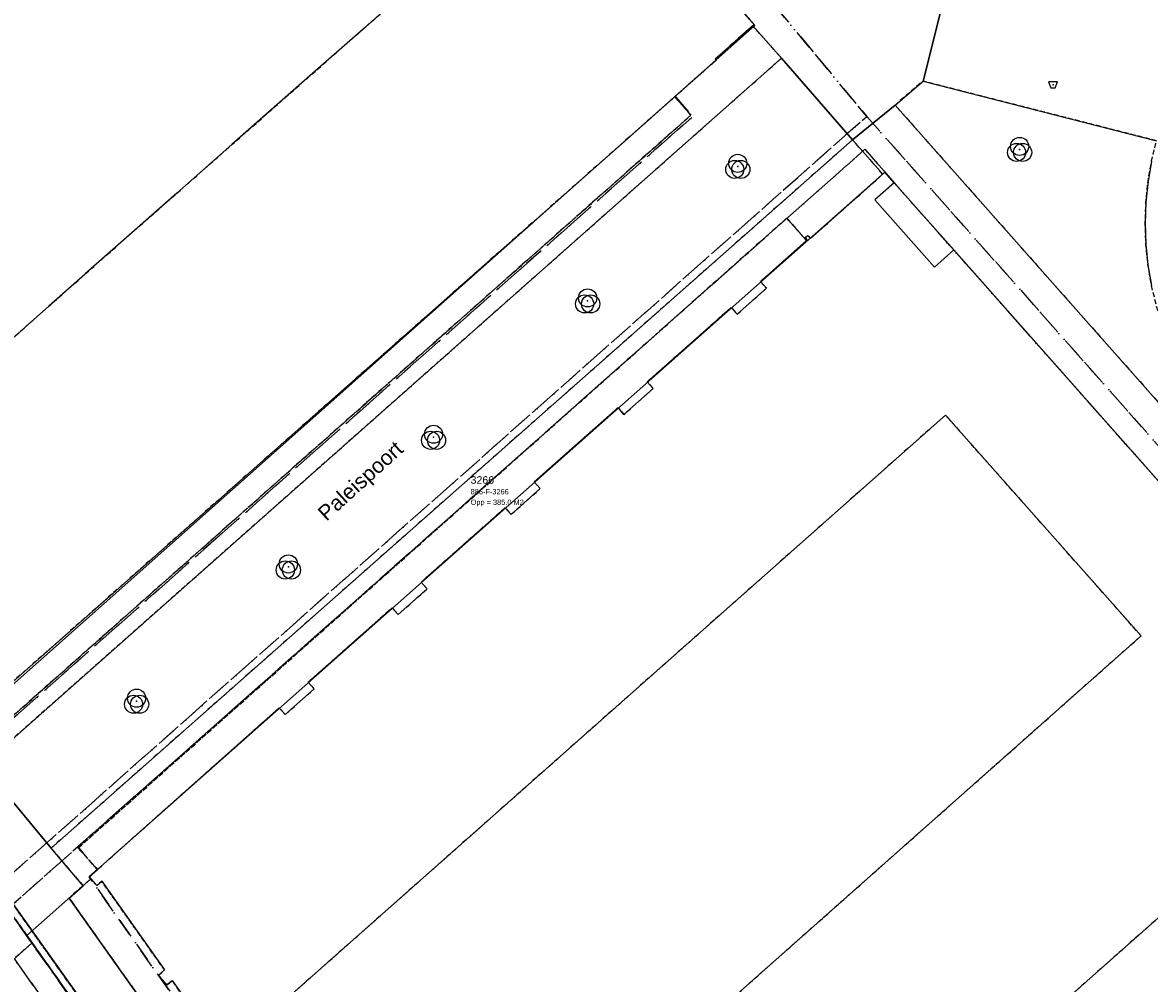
# Model space of a CAD drawing. Header units: millimetres. Extents: x 147731170 to 148246816, y 410327848 to 410827848.
# Tile 74 of 79: x 148113212 to 148187862, y 410647794 to 410711421. Entities that reach past the tile are written whole.
import ezdxf
from ezdxf.enums import TextEntityAlignment as Align

# ---------------------------------------------------------------- set-up
doc = ezdxf.new("R2010")
doc.units = ezdxf.units.MM
doc.header["$LTSCALE"] = 100
doc.linetypes.add('BORDER', pattern=[44.45, 12.7, -6.35, 12.7, -6.35, 0, -6.35])
doc.linetypes.add('HIDDEN2', pattern=[4.7625, 3.175, -1.5875])
for name, color, linetype in [('ADRES_STRAATNAAM', 7, 'Continuous'), ('BAK', 14, 'Continuous'), ('BEGROEIDTERREINDEEL', 3, 'HIDDEN2'), ('KADASTRALE_CODE', 7, 'Continuous'), ('KADASTRALE_OPPERVLAK', 7, 'Continuous'), ('ONBEGROEIDTERREINDEEL', 15, 'HIDDEN2'), ('PAND', 240, 'Continuous'), ('PERCEEL', 210, 'BORDER'), ('PERCEELNUMMER', 7, 'Continuous'), ('SCHEIDING', 14, 'HIDDEN2'), ('VEGETATIEOBJECT', 92, 'Continuous'), ('WEGDEEL', 8, 'Continuous')]:
    doc.layers.add(name, color=color, linetype=linetype)
doc.styles.get("Standard").update_dxf_attribs({"font": 'arial.ttf'})

# ---------------------------------------------------------------- blocks, each defined once
blk = doc.blocks.new('BAK')
at = {"flags": 128}
blk.add_lwpolyline([(-150, -200), (150, -200), (300, 200), (-300, 200), (-150, -200)], dxfattribs=at)
blk.add_point((0, 0))
blk = doc.blocks.new('VEGETATIEOBJECT')
for centre in [(0, 200), (-200, -200), (200, -200)]:
    blk.add_circle(centre, 600)
blk.add_point((0, 0))

msp = doc.modelspace()

# ---------------------------------------------------------------- linework, layer by layer
at = {"layer": 'BEGROEIDTERREINDEEL', "flags": 128}
for points in [[(148110556, 410662232), (148163492, 410709068), (148161578, 410711209), (148159109, 410709019), (148159168, 410708943), (148156417, 410706498), (148157488, 410705286), (148110587, 410663742), (148109392, 410664969), (148109472, 410665046), (148109352, 410665169), (148108600, 410664437), (148110556, 410662232)], [(148188322, 410703596), (148172863, 410707539), (148171008, 410705955), (148191858, 410682429), (148193447, 410683785), (148192972, 410684299), (148192072, 410685347), (148191245, 410686453), (148190494, 410687613), (148189824, 410688821), (148189236, 410690071), (148188734, 410691358), (148188321, 410692676), (148187997, 410694019), (148187765, 410695381), (148187625, 410696756), (148187579, 410698136), (148187626, 410699517), (148187766, 410700891), (148187998, 410702253), (148188322, 410703596)], [(148168200, 410703657), (148115099, 410656746), (148117219, 410654266), (148117732, 410654720), (148117619, 410654847), (148118168, 410655335), (148116897, 410656764), (148163837, 410698463), (148165148, 410696984), (148165190, 410697022), (148165063, 410697164), (148165226, 410697309), (148165399, 410697114), (148169730, 410700963), (148170198, 410701379), (148168200, 410703657)], [(148122214, 410648333), (148122620, 410648696), (148118456, 410654559), (148118128, 410654269), (148118015, 410654401), (148117732, 410654720), (148117219, 410654266), (148116295, 410653447), (148127777, 410637259), (148128320, 410637725), (148129428, 410638677), (148126408, 410642965), (148126247, 410642822), (148125834, 410643297), (148125755, 410643388), (148126147, 410643729), (148123121, 410647991), (148122786, 410647692), (148122680, 410647811), (148122298, 410648239), (148122214, 410648333)], [(148113840, 410650490), (148113500, 410650971), (148112145, 410652846), (148109565, 410650626), (148109538, 410650603), (148111507, 410648419), (148113840, 410650490)]]:
    msp.add_lwpolyline(points, dxfattribs=at)
at = {"layer": 'ONBEGROEIDTERREINDEEL', "flags": 128}
for points in [[(148094184, 410681119), (148097827, 410677385), (148099208, 410678621), (148099165, 410678671), (148111309, 410689415), (148114954, 410692639), (148117357, 410694765), (148117369, 410694776), (148121011, 410697985), (148123443, 410700128), (148127084, 410703336), (148129513, 410705477), (148133155, 410708686), (148135921, 410711124), (148137582, 410712587), (148138257, 410713182), (148135175, 410716629), (148134515, 410716045), (148132846, 410714569), (148130491, 410712486), (148126300, 410717101), (148124563, 410715563), (148123118, 410714285), (148123053, 410714359), (148118942, 410718996), (148117202, 410717456), (148110621, 410711633), (148107014, 410708442), (148101536, 410703595), (148097910, 410700386), (148086272, 410690089), (148086218, 410690136), (148085772, 410689739), (148089144, 410686284), (148094184, 410681119)], [(148109392, 410664969), (148110587, 410663742), (148157488, 410705286), (148156417, 410706498), (148156120, 410706234), (148153474, 410703898), (148147005, 410698186), (148144388, 410695875), (148137897, 410690144), (148135270, 410687825), (148128786, 410682099), (148126187, 410679805), (148110102, 410665603), (148110074, 410665632), (148109472, 410665046), (148109392, 410664969)], [(148163837, 410698463), (148116897, 410656764), (148118168, 410655335), (148129637, 410665534), (148130220, 410666052), (148130618, 410665603), (148132539, 410667304), (148132141, 410667753), (148132725, 410668270), (148137103, 410672148), (148137687, 410672665), (148138085, 410672215), (148140014, 410673924), (148139616, 410674373), (148140200, 410674890), (148144593, 410678781), (148145177, 410679298), (148145575, 410678849), (148147505, 410680558), (148147107, 410681007), (148147691, 410681524), (148152073, 410685405), (148152657, 410685922), (148153054, 410685473), (148154995, 410687191), (148154597, 410687640), (148155181, 410688157), (148159565, 410692040), (148160149, 410692557), (148160547, 410692108), (148162484, 410693824), (148162086, 410694273), (148162670, 410694790), (148165058, 410696905), (148165148, 410696984), (148163837, 410698463)], [(148187305, 410670812), (148174356, 410685429), (148126408, 410642965), (148129428, 410638677), (148133856, 410632388), (148137740, 410626871), (148187305, 410670812)], [(148173004, 410600466), (148182075, 410597439), (148188154, 410605744), (148187645, 410606116), (148187540, 410606192), (148187798, 410606536), (148181750, 410610952), (148181493, 410610599), (148181391, 410610676), (148180889, 410611056), (148207870, 410647802), (148197137, 410659842), (148146187, 410614682), (148150264, 410609059), (148155062, 410602439), (148164712, 410589128), (148165039, 410589581), (148173004, 410600466)], [(148203909, 410531275), (148200856, 410535552), (148195543, 410542995), (148199084, 410545596), (148197385, 410551121), (148196482, 410554057), (148194084, 410561853), (148186011, 410559370), (148185884, 410559492), (148185474, 410559198), (148184496, 410558495), (148181504, 410562697), (148176123, 410570254), (148177540, 410571218), (148192457, 410567101), (148187655, 410582750), (148181176, 410584413), (148174578, 410575480), (148166657, 410576811), (148148904, 410601866), (148142014, 410611592), (148130225, 410628230), (148110789, 410655563), (148110720, 410655502), (148107303, 410652482), (148107552, 410652197), (148108874, 410650689), (148108373, 410650256), (148107033, 410649097), (148107366, 410648724), (148109538, 410650603), (148109565, 410650626), (148112145, 410652846), (148113500, 410650971), (148113840, 410650490), (148114053, 410650190), (148119294, 410642793), (148141606, 410611303), (148148496, 410601577), (148166369, 410576352), (148174149, 410575045), (148176655, 410571541), (148176771, 410571378), (148175451, 410570439), (148175348, 410570366), (148181048, 410562372), (148184365, 410557720), (148185798, 410558742), (148196155, 410544167), (148194729, 410543143), (148200397, 410535223), (148203780, 410530496), (148205203, 410531514), (148213267, 410520220), (148215650, 410521746), (148223560, 410526810), (148225616, 410531780), (148210252, 410535709), (148204886, 410531958), (148203909, 410531275)]]:
    msp.add_lwpolyline(points, dxfattribs=at)
at = {"layer": 'PAND', "flags": 128}
for points in [[(148105543, 410661365), (148161724, 410711230), (148155770, 410717951), (148055804, 410743866), (148049026, 410727983), (148050218, 410726632), (148047022, 410723771), (148041756, 410719195), (148066106, 410700811), (148105543, 410661365)], [(148110102, 410665603), (148126187, 410679805), (148128786, 410682099), (148135270, 410687825), (148137897, 410690144), (148144388, 410695875), (148147005, 410698186), (148153474, 410703898), (148156120, 410706234), (148159168, 410708943), (148159109, 410709019), (148161670, 410711291), (148155791, 410717935), (148155770, 410717951), (148146400, 410720363), (148145981, 410719993), (148144980, 410719107), (148144808, 410718955), (148141258, 410715827)], [(148141258, 410715827), (148137582, 410712587), (148135921, 410711124), (148133155, 410708686), (148129513, 410705477), (148127084, 410703336), (148123443, 410700128), (148121011, 410697985), (148117369, 410694776), (148117357, 410694765), (148114954, 410692639), (148111309, 410689415)], [(148184590, 410600936), (148218446, 410647100), (148218490, 410647160), (148170343, 410701508), (148117619, 410654847), (148117732, 410654720), (148113500, 410650971), (148158710, 410587163), (148166369, 410576352), (148166440, 410576340), (148170013, 410581202), (148171018, 410582555), (148171085, 410582521), (148184590, 410600936)], [(148170343, 410701508), (148169730, 410700963), (148165399, 410697114), (148165226, 410697309), (148165063, 410697164), (148165190, 410697022), (148165148, 410696984), (148162086, 410694273), (148162484, 410693824), (148160547, 410692108), (148160149, 410692557), (148154597, 410687640), (148154995, 410687191), (148153054, 410685473), (148152657, 410685922), (148147107, 410681007), (148147505, 410680558), (148145575, 410678849), (148145177, 410679298), (148139616, 410674373), (148140014, 410673924), (148138085, 410672215), (148137687, 410672665), (148132141, 410667753), (148132539, 410667304), (148130618, 410665603), (148130220, 410666052), (148127619, 410663739), (148117980, 410655168), (148117619, 410654847), (148117732, 410654720), (148118015, 410654401), (148118128, 410654269), (148118456, 410654559), (148122620, 410648696), (148122214, 410648333), (148122298, 410648239), (148122680, 410647811), (148122786, 410647692), (148123121, 410647991), (148126147, 410643729)], [(148218041, 410647673), (148214901, 410651211), (148197606, 410670733), (148193693, 410675150), (148191220, 410677940), (148174893, 410696361), (148170949, 410700815), (148170343, 410701508)], [(148126247, 410642822), (148174356, 410685429), (148187305, 410670812), (148137561, 410626712)], [(148146187, 410614682), (148197137, 410659842), (148207870, 410647802), (148180889, 410611056)]]:
    msp.add_lwpolyline(points, dxfattribs=at)
at = {"layer": 'PERCEEL', "flags": 128}
for points in [[(148062555, 410749784), (148061325, 410746911), (148153969, 410723437), (148169135, 410705209), (148192340, 410679015), (148204312, 410665501), (148219466, 410648395), (148218499, 410647166), (148221994, 410642954), (148225833, 410638330), (148228657, 410635142), (148231816, 410631598), (148231816, 410531231), (148226275, 410524969), (148223723, 410527286), (148223539, 410526841), (148213294, 410520429), (148205239, 410531727), (148203799, 410530740), (148194962, 410543131), (148196387, 410544142), (148186392, 410558246), (148183890, 410556241), (148180765, 410559458), (148168654, 410546537), (148160825, 410538289), (148151552, 410532743), (148148144, 410530628), (148184439, 410487469), (148181773, 410485811), (148175103, 410482040), (148164839, 410476267), (148183176, 410458411), (148197978, 410443997), (148231816, 410426152), (148231816, 410708721), (148222405, 410711172), (148222292, 410710734), (148219708, 410711402), (148202942, 410715738), (148202249, 410715917), (148202299, 410716111), (148202309, 410716149), (148223966, 410799600), (148214971, 410801929), (148195933, 410729100), (148179146, 410733414), (148186390, 410761106), (148167640, 410766107), (148173713, 410789706), (148192546, 410784924), (148197661, 410805222), (148197946, 410806336), (148166569, 410814459), (148161554, 410815757), (148157304, 410816857), (148159783, 410826186), (148160225, 410827848), (148096050, 410827848), (148067953, 410762416), (148066439, 410758860), (148062555, 410749784)], [(147731816, 410557429), (147739184, 410550715), (147743608, 410546683), (147745553, 410544911), (147806057, 410489776), (147820962, 410476194), (147833761, 410473437), (147864868, 410470702), (147887042, 410468695), (147889280, 410468722), (147889180, 410468781), (147885967, 410470779), (147882797, 410472842), (147879670, 410474971), (147876587, 410477165), (147873551, 410479422), (147870563, 410481741), (147861137, 410489234), (147858302, 410491565), (147855515, 410493954), (147852779, 410496400), (147850093, 410498901), (147847459, 410501457), (147844878, 410504067), (147833540, 410515379), (147830656, 410518158), (147827732, 410520895), (147824767, 410523588), (147817362, 410530327), (147814444, 410533072), (147811572, 410535866), (147808748, 410538709), (147805973, 410541599), (147803247, 410544535), (147790647, 410558339), (147783252, 410566441), (147816591, 410595343), (147818011, 410599033), (147851533, 410627456), (147853137, 410630098), (147865327, 410639289), (147865338, 410639297), (147864837, 410639948), (147864802, 410639993), (147863794, 410641305), (147899558, 410668880), (147939554, 410699692), (147939580, 410699669), (147945395, 410704135), (147952550, 410709650), (147954726, 410709238), (147954762, 410709231), (147967817, 410706824), (147971413, 410706161), (147988277, 410703054), (147998437, 410701813), (147999144, 410701705), (148026887, 410671549), (148040397, 410656826), (148040469, 410656889), (148049034, 410647103), (148055826, 410639399), (148065960, 410627823), (148065932, 410627787), (148073607, 410619017), (148080915, 410610630), (148082093, 410611648), (148083234, 410612634), (148083288, 410612681), (148089815, 410605254), (148101146, 410592361), (148115356, 410576112), (148115204, 410575963), (148124565, 410565341), (148129740, 410559446), (148127296, 410557236), (148124443, 410554655), (148132486, 410545629), (148139507, 410537708), (148144184, 410532207), (148137438, 410525343), (148137928, 410524786), (148147143, 410529998), (148148144, 410530628), (148151552, 410532743), (148160825, 410538289), (148168654, 410546537), (148180765, 410559458), (148183890, 410556241), (148186392, 410558246), (148185863, 410558994), (148184412, 410557953), (148175571, 410570342), (148176980, 410571347), (148170049, 410581086), (148166704, 410576538), (148166459, 410576205), (148165491, 410574889), (148110157, 410652969), (148096074, 410646832), (148037169, 410709724), (148036507, 410710484), (148035143, 410711938), (148033699, 410713319), (148032209, 410714661), (148030677, 410715948), (148029086, 410717152), (148027446, 410718314), (148025768, 410719392), (148024024, 410720380), (148022261, 410721332), (148020471, 410722224), (148018659, 410723069), (147995875, 410733425), (147995417, 410733657), (147994976, 410733921), (147994931, 410733845), (147986316, 410737761), (147986362, 410737876), (147986784, 410737711), (147987228, 410737616), (147987681, 410737595), (147988131, 410737646), (147988568, 410737770), (147988978, 410737963), (147989352, 410738219), (147989680, 410738532), (147989953, 410738894), (147990164, 410739296), (147990873, 410741444), (147991480, 410744476), (147991708, 410745906), (147986823, 410747743), (147965231, 410752973), (147933523, 410759121), (147896410, 410766122), (147849186, 410775231), (147806992, 410783211), (147731816, 410797579), (147731816, 410557429)], [(148038062, 410711873), (148037169, 410709724), (148096074, 410646832), (148110157, 410652969), (148169135, 410705209), (148153969, 410723437), (148061325, 410746911), (148052878, 410746037), (148042050, 410720595), (148041913, 410720273), (148041457, 410719201), (148041725, 410719029), (148041490, 410718713), (148041150, 410718965), (148040596, 410718229), (148040687, 410718190), (148038062, 410711873)], [(148041802, 410719334), (148046900, 410723767), (148046976, 410723833), (148050212, 410726631), (148049020, 410727979), (148051583, 410734046), (148055776, 410743870), (148101086, 410732147), (148095332, 410727047), (148098363, 410723572), (148106460, 410730757), (148140993, 410721806), (148135212, 410716677), (148138251, 410713210), (148146377, 410720431), (148155816, 410717996), (148161682, 410711296), (148159120, 410709041), (148159178, 410708963), (148156451, 410706534), (148157619, 410705212), (148110729, 410663704), (148109317, 410665132), (148104974, 410661250), (148066190, 410700951), (148054990, 410709379), (148041802, 410719334)], [(148056337, 410717817), (148055670, 410717145), (148060775, 410713283), (148061033, 410713511), (148066989, 410708999), (148073874, 410701965), (148073633, 410701752), (148085569, 410689483), (148085841, 410689724), (148097808, 410677471), (148097525, 410677220), (148109317, 410665132), (148110729, 410663704), (148157619, 410705212), (148156451, 410706534), (148159178, 410708963), (148159120, 410709041), (148161682, 410711296), (148155816, 410717996), (148146377, 410720431), (148138251, 410713210), (148135212, 410716677), (148140993, 410721806), (148106460, 410730757), (148098363, 410723572), (148095332, 410727047), (148101086, 410732147), (148055776, 410743870), (148051583, 410734046), (148049020, 410727979), (148050212, 410726631), (148046976, 410723833), (148046900, 410723767), (148052139, 410719798), (148053188, 410720851), (148056337, 410717817)], [(148169012, 410703030), (148170949, 410700815), (148174893, 410696361), (148189031, 410680410), (148189105, 410680470), (148190598, 410678749), (148190551, 410678695), (148193693, 410675150), (148197606, 410670733), (148205503, 410661819), (148205585, 410661888), (148207064, 410660196), (148206998, 410660132), (148214901, 410651211), (148218041, 410647673), (148218499, 410647166), (148219466, 410648395), (148204312, 410665501), (148192340, 410679015), (148169135, 410705209), (148110157, 410652969), (148165491, 410574889), (148166459, 410576205), (148112226, 410652731), (148116865, 410656840), (148169012, 410703030)], [(148137836, 410626955), (148137561, 410626712), (148142170, 410620222), (148146149, 410614621), (148146385, 410614830), (148161182, 410593986), (148165851, 410590697), (148164211, 410588451), (148164858, 410587976), (148170908, 410583560), (148171512, 410583138), (148189853, 410608131), (148218499, 410647166), (148218041, 410647673), (148214901, 410651211), (148206998, 410660132), (148207064, 410660196), (148205585, 410661888), (148205503, 410661819), (148197606, 410670733), (148193693, 410675150), (148190551, 410678695), (148190598, 410678749), (148189105, 410680470), (148189031, 410680410), (148174893, 410696361), (148170949, 410700815), (148169012, 410703030), (148116865, 410656840), (148118179, 410655345), (148117619, 410654847), (148122214, 410648333), (148126194, 410642775), (148126422, 410642977), (148137836, 410626955)], [(148117619, 410654847), (148118179, 410655345), (148116865, 410656840), (148112226, 410652731), (148166459, 410576205), (148166704, 410576538), (148170049, 410581086), (148170028, 410581116), (148171466, 410583075), (148171512, 410583138), (148170908, 410583560), (148164858, 410587976), (148164211, 410588451), (148165851, 410590697), (148161182, 410593986), (148146385, 410614830), (148146149, 410614621), (148142170, 410620222), (148137561, 410626712), (148137836, 410626955), (148126422, 410642977), (148126194, 410642775), (148122214, 410648333), (148117619, 410654847)]]:
    msp.add_lwpolyline(points, dxfattribs=at)
at = {"layer": 'SCHEIDING', "flags": 128}
for points in [[(148156417, 410706498), (148157488, 410705286), (148110587, 410663742)], [(148163837, 410698463), (148116897, 410656764)], [(148163837, 410698463), (148165148, 410696984)], [(148118168, 410655335), (148116897, 410656764)], [(148130225, 410628230), (148110789, 410655563)], [(148117732, 410654720), (148117219, 410654266)], [(148117219, 410654266), (148116295, 410653447)], [(148116295, 410653447), (148127777, 410637259)], [(148112145, 410652846), (148113500, 410650971)], [(148113500, 410650971), (148113840, 410650490)], [(148113840, 410650490), (148114053, 410650190)], [(148114053, 410650190), (148119294, 410642793)]]:
    msp.add_lwpolyline(points, dxfattribs=at)
at = {"layer": 'WEGDEEL', "flags": 128}
for points in [[(148191197, 410760049), (148186750, 410761186), (148180308, 410736332), (148176284, 410720804), (148176229, 410720817), (148176120, 410720433), (148176011, 410720053), (148172863, 410707539), (148188322, 410703596)], [(148172863, 410707539), (148176011, 410720053), (148173398, 410720742), (148167288, 410722292), (148072158, 410746872), (148069684, 410747512), (148055401, 410751178), (148053700, 410744393), (148055804, 410743866), (148101061, 410732094), (148106469, 410730721), (148140984, 410721766), (148146400, 410720363), (148155770, 410717951), (148155791, 410717935), (148161670, 410711291), (148161578, 410711209), (148163492, 410709068), (148168200, 410703657), (148171008, 410705955), (148172863, 410707539)], [(148163492, 410709068), (148110556, 410662232), (148115099, 410656746), (148168200, 410703657), (148163492, 410709068)], [(148191858, 410682429), (148171008, 410705955), (148168200, 410703657), (148170198, 410701379), (148170343, 410701508), (148170949, 410700815), (148169663, 410699684), (148173629, 410695234), (148174893, 410696361), (148191220, 410677940)], [(148187998, 410702253), (148187766, 410700891), (148187626, 410699517), (148187579, 410698136), (148187625, 410696756), (148187765, 410695381), (148187997, 410694019)], [(148127777, 410637259), (148116295, 410653447), (148117219, 410654266), (148115099, 410656746), (148110556, 410662232)], [(148110789, 410655563), (148130225, 410628230)], [(148119294, 410642793), (148114053, 410650190), (148113840, 410650490), (148111507, 410648419), (148109034, 410646224)]]:
    msp.add_lwpolyline(points, dxfattribs=at)

# ---------------------------------------------------------------- block references
at = {"layer": 'BAK'}
msp.add_blockref('BAK', (148181473, 410707297), dxfattribs=at)
at = {"layer": 'VEGETATIEOBJECT'}
for p in [(148179261, 410703020), (148160592, 410701895), (148150647, 410692989), (148140440, 410683960), (148130820, 410675371), (148120768, 410666484)]:
    msp.add_blockref('VEGETATIEOBJECT', p, dxfattribs=at)

# ---------------------------------------------------------------- texts
at = {"layer": 'ADRES_STRAATNAAM'}
msp.add_text('Paleispoort', height=1000, rotation=42.2, dxfattribs=at).set_placement((148135927, 410680709), align=Align.CENTER)
at = {"layer": 'KADASTRALE_CODE'}
msp.add_text('886-F-3266', height=350, dxfattribs=at).set_placement((148142895, 410680182))
at = {"layer": 'KADASTRALE_OPPERVLAK'}
msp.add_text('Opp = 385.0 M2', height=350, dxfattribs=at).set_placement((148142895, 410679482))
at = {"layer": 'PERCEELNUMMER'}
msp.add_text('3266', height=500, dxfattribs=at).set_placement((148142895, 410680882))

doc.saveas('drawing.dxf')
